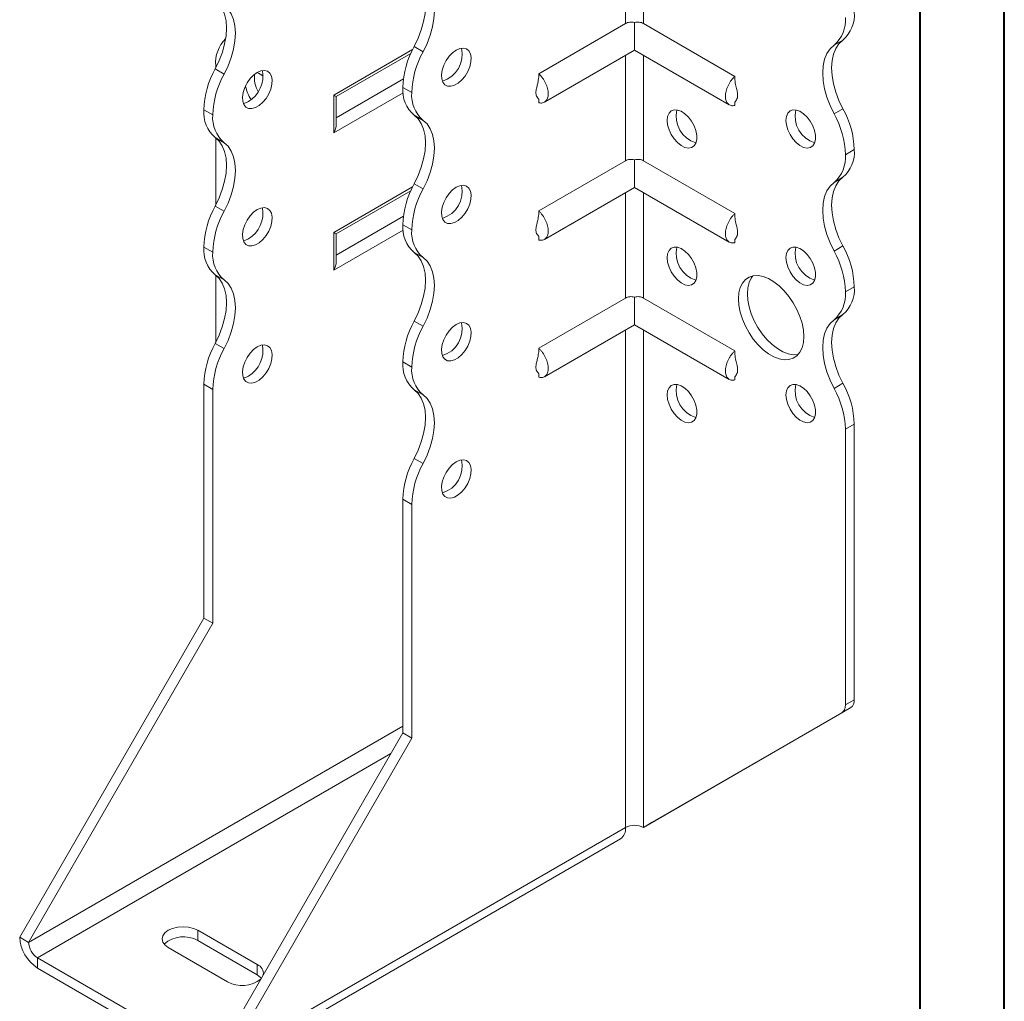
# Model space of a CAD drawing. Header units: millimetres. Extents: x 0 to 210, y 0 to 297.
# Tile 3 of 6: x 151 to 210, y 51 to 109. Entities that reach past the tile are written whole.
import ezdxf

# ---------------------------------------------------------------- set-up
doc = ezdxf.new("R2010")
doc.units = ezdxf.units.MM

msp = doc.modelspace()

# ---------------------------------------------------------------- linework, layer by layer
at = {"color": 7, "linetype": 'Continuous', "lineweight": 40}
for p, q in [((210.079, 0.215), (210.079, 297.215)), ((205.079, 5.215), (205.079, 292.215))]:
    msp.add_line(p, q, dxfattribs=at)
at = {"color": 7, "linetype": 'Continuous', "lineweight": 15}
for p, q in [((187.538, 115.112), (187.538, 108.836)), ((188.599, 108.836), (188.599, 115.112)), ((187.538, 108.836), (182.366, 105.85)), ((188.069, 108.89), (188.069, 107.253)), ((188.599, 108.836), (194.044, 105.693)), ((200.475, 107.852), (199.945, 107.546)), ((170.168, 104.576), (174.864, 107.287)), ((174.955, 107.464), (175.486, 107.158)), ((182.704, 104.155), (188.069, 107.253)), ((188.069, 107.253), (193.706, 103.998)), ((170.315, 104.492), (174.755, 107.055)), ((187.538, 106.946), (187.538, 100.67)), ((188.599, 100.67), (188.599, 106.946)), ((163.111, 106.136), (163.642, 105.83)), ((163.143, 106.336), (163.143, 106.197)), ((174.314, 105.541), (170.315, 103.232)), ((174.811, 104.727), (174.28, 105.033)), ((174.28, 105.033), (174.811, 104.726)), ((174.28, 105.033), (174.28, 105.033)), ((174.295, 104.713), (170.168, 102.331)), ((170.168, 102.331), (170.168, 104.576)), ((170.315, 102.824), (170.315, 104.492)), ((174.811, 104.726), (174.811, 104.727)), ((182.366, 104.343), (182.366, 104.122)), ((194.044, 104.18), (194.044, 103.964)), ((199.945, 103.463), (200.475, 103.769)), ((162.966, 103.399), (162.436, 103.705)), ((162.436, 103.705), (162.966, 103.398)), ((162.436, 103.705), (162.436, 103.705)), ((162.966, 103.398), (162.966, 103.399)), ((175.486, 103.076), (174.955, 103.382)), ((163.642, 101.748), (163.111, 102.054)), ((163.143, 102.03), (163.143, 98.031)), ((201.15, 101.338), (200.62, 101.032)), ((200.62, 101.032), (201.15, 101.338)), ((200.62, 101.032), (200.62, 101.032)), ((201.15, 101.338), (201.15, 101.338)), ((187.538, 100.67), (182.366, 97.684)), ((188.069, 100.725), (188.069, 99.087)), ((188.599, 100.67), (194.044, 97.527)), ((200.475, 99.687), (199.945, 99.381)), ((170.168, 96.411), (174.864, 99.122)), ((174.955, 99.299), (175.486, 98.993)), ((182.704, 95.99), (188.069, 99.087)), ((188.069, 99.087), (193.706, 95.833)), ((170.315, 96.326), (174.755, 98.889)), ((187.538, 98.781), (187.538, 92.505)), ((188.599, 92.505), (188.599, 98.781)), ((163.111, 97.971), (163.642, 97.664)), ((174.314, 97.375), (170.315, 95.066)), ((174.811, 96.562), (174.28, 96.868)), ((174.28, 96.867), (174.28, 96.868)), ((174.28, 96.867), (174.811, 96.561)), ((174.295, 96.548), (170.168, 94.165)), ((170.168, 94.165), (170.168, 96.411)), ((170.315, 94.658), (170.315, 96.326)), ((174.811, 96.561), (174.811, 96.562)), ((182.366, 96.177), (182.366, 95.956)), ((162.966, 95.234), (162.436, 95.54)), ((162.436, 95.539), (162.436, 95.54)), ((162.436, 95.539), (162.966, 95.233)), ((194.044, 96.015), (194.044, 95.799)), ((199.945, 95.297), (200.475, 95.604)), ((162.966, 95.233), (162.966, 95.234)), ((175.486, 94.91), (174.955, 95.217)), ((163.642, 93.582), (163.111, 93.889)), ((163.143, 93.865), (163.143, 89.935)), ((201.15, 93.174), (200.62, 92.867)), ((200.62, 92.866), (201.15, 93.172)), ((200.62, 92.867), (200.62, 92.866)), ((201.15, 93.174), (201.15, 93.172)), ((187.538, 92.505), (182.366, 89.519)), ((188.069, 92.559), (188.069, 90.922)), ((188.599, 92.505), (194.044, 89.362)), ((200.475, 91.522), (199.945, 91.216)), ((174.955, 91.133), (175.486, 90.827)), ((182.704, 87.825), (188.069, 90.922)), ((188.069, 90.922), (193.706, 87.667)), ((187.538, 90.616), (187.538, 61.021)), ((188.599, 61.021), (188.599, 90.616)), ((163.111, 89.805), (163.642, 89.499)), ((163.143, 89.935), (163.145, 89.87)), ((174.811, 88.397), (174.28, 88.703)), ((174.28, 88.702), (174.28, 88.703)), ((174.28, 88.702), (174.811, 88.396)), ((174.811, 88.396), (174.811, 88.397)), ((182.366, 88.012), (182.366, 87.791)), ((162.966, 87.069), (162.436, 87.375)), ((162.436, 73.473), (162.436, 87.375)), ((194.044, 87.849), (194.044, 87.634)), ((199.945, 87.132), (200.475, 87.438)), ((162.966, 73.167), (162.966, 87.069)), ((175.486, 86.745), (174.955, 87.051)), ((201.15, 85.008), (200.62, 84.702)), ((201.15, 85.008), (201.15, 68.607)), ((200.62, 84.702), (200.62, 68.301)), ((174.955, 82.968), (175.486, 82.662)), ((174.811, 80.232), (174.28, 80.538)), ((174.28, 66.635), (174.28, 80.538)), ((174.811, 66.329), (174.811, 80.232)), ((151.476, 54.489), (162.436, 73.473)), ((162.966, 73.167), (162.436, 73.473)), ((152.006, 54.183), (162.966, 73.167)), ((200.62, 68.301), (201.15, 68.607)), ((189.129, 61.327), (200.943, 68.149)), ((200.943, 68.149), (200.413, 67.843)), ((188.599, 61.021), (200.413, 67.843)), ((174.28, 67.042), (152.006, 54.183)), ((163.32, 47.652), (174.28, 66.635)), ((163.85, 47.346), (174.811, 66.329)), ((174.28, 66.635), (174.811, 66.329)), ((152.537, 53.265), (173.571, 65.408)), ((163.85, 47.346), (187.538, 61.021)), ((187.538, 61.021), (187.538, 61.02)), ((188.599, 61.021), (189.129, 61.327)), ((163.54, 46.659), (187.228, 60.334)), ((165.618, 52.856), (162.083, 54.897)), ((162.083, 54.285), (162.083, 54.897)), ((152.006, 54.183), (151.476, 54.489)), ((165.618, 52.244), (162.083, 54.285)), ((160.315, 53.877), (163.85, 51.836)), ((152.537, 53.265), (162.79, 47.346)), ((152.537, 53.265), (152.537, 52.652)), ((165.618, 52.244), (165.618, 52.856)), ((152.537, 52.652), (162.79, 46.733))]:
    msp.add_line(p, q, dxfattribs=at)
at = {"color": 7, "linetype": 'Continuous', "lineweight": 15, "flags": 128}
for points in [[(174.955, 107.464), (175.192, 107.954), (175.381, 108.453), (175.519, 108.95), (175.603, 109.434), (175.631, 109.896), (175.603, 110.325), (175.519, 110.712), (175.381, 111.05), (175.191, 111.33), (174.955, 111.547)], [(175.486, 107.158), (175.722, 107.648), (175.911, 108.147), (176.049, 108.644), (176.133, 109.128), (176.161, 109.59), (176.133, 110.019), (176.049, 110.406), (175.911, 110.744), (175.722, 111.024), (175.486, 111.241)], [(163.111, 110.219), (163.347, 110.002), (163.536, 109.722), (163.674, 109.384), (163.759, 108.997), (163.787, 108.568), (163.759, 108.106), (163.675, 107.622), (163.537, 107.125), (163.348, 106.626), (163.111, 106.136)], [(163.642, 105.83), (163.878, 106.32), (164.067, 106.819), (164.205, 107.316), (164.289, 107.8), (164.317, 108.262), (164.289, 108.691), (164.205, 109.078), (164.067, 109.416), (163.878, 109.696), (163.642, 109.913)], [(200.475, 107.852), (200.239, 107.635), (200.05, 107.355), (199.912, 107.017), (199.828, 106.63), (199.8, 106.201), (199.828, 105.739), (199.912, 105.255), (200.05, 104.758), (200.239, 104.259), (200.475, 103.769)], [(177.462, 107.258), (177.242, 107.099), (177.036, 106.886), (176.857, 106.632), (176.716, 106.354), (176.622, 106.068), (176.58, 105.792), (176.594, 105.545), (176.662, 105.341), (176.781, 105.194), (176.943, 105.112), (177.137, 105.101), (177.351, 105.161), (177.573, 105.289), (177.788, 105.476), (177.982, 105.712), (178.143, 105.98), (178.262, 106.265), (178.33, 106.547), (178.344, 106.811), (178.303, 107.038), (178.208, 107.215), (178.067, 107.331), (177.888, 107.378), (177.682, 107.353), (177.462, 107.258)], [(199.945, 103.463), (199.709, 103.953), (199.52, 104.452), (199.382, 104.949), (199.298, 105.433), (199.269, 105.895), (199.298, 106.324), (199.382, 106.711), (199.52, 107.048), (199.709, 107.329), (199.945, 107.546)], [(165.618, 105.93), (165.398, 105.771), (165.192, 105.558), (165.013, 105.304), (164.872, 105.026), (164.778, 104.74), (164.736, 104.464), (164.75, 104.217), (164.818, 104.013), (164.937, 103.866), (165.099, 103.784), (165.293, 103.773), (165.507, 103.833), (165.729, 103.961), (165.944, 104.148), (166.138, 104.384), (166.299, 104.652), (166.418, 104.937), (166.486, 105.219), (166.5, 105.483), (166.459, 105.71), (166.364, 105.887), (166.223, 106.003), (166.044, 106.05), (165.838, 106.025), (165.618, 105.93)], [(165.088, 104.195), (164.868, 104.1), (164.787, 104.082)], [(174.955, 99.299), (175.192, 99.789), (175.381, 100.288), (175.519, 100.784), (175.603, 101.269), (175.631, 101.73), (175.603, 102.159), (175.519, 102.547), (175.381, 102.884), (175.191, 103.165), (174.955, 103.382)], [(190.013, 103.073), (190.041, 103.31), (190.123, 103.501), (190.253, 103.633), (190.424, 103.697), (190.624, 103.691), (190.842, 103.613), (191.063, 103.469), (191.274, 103.269), (191.461, 103.023), (191.612, 102.749), (191.719, 102.464), (191.774, 102.184), (191.774, 101.928), (191.719, 101.712), (191.612, 101.55), (191.461, 101.451), (191.274, 101.422), (191.063, 101.464), (190.842, 101.576), (190.624, 101.749), (190.424, 101.974), (190.253, 102.236), (190.123, 102.518), (190.041, 102.803), (190.013, 103.073)], [(197.084, 103.073), (197.112, 103.311), (197.194, 103.502), (197.324, 103.634), (197.495, 103.698), (197.695, 103.691), (197.913, 103.614), (198.134, 103.47), (198.345, 103.269), (198.532, 103.024), (198.683, 102.75), (198.79, 102.464), (198.845, 102.185), (198.845, 101.929), (198.79, 101.713), (198.683, 101.55), (198.532, 101.451), (198.345, 101.422), (198.134, 101.465), (197.913, 101.576), (197.695, 101.75), (197.495, 101.975), (197.324, 102.236), (197.194, 102.518), (197.112, 102.803), (197.084, 103.073)], [(175.486, 98.993), (175.722, 99.483), (175.911, 99.981), (176.049, 100.478), (176.133, 100.963), (176.161, 101.424), (176.133, 101.853), (176.049, 102.241), (175.911, 102.578), (175.722, 102.859), (175.486, 103.076)], [(163.111, 102.054), (163.347, 101.837), (163.536, 101.556), (163.675, 101.219), (163.759, 100.831), (163.787, 100.402), (163.759, 99.941), (163.675, 99.456), (163.536, 98.959), (163.347, 98.461), (163.111, 97.971)], [(163.642, 97.664), (163.878, 98.154), (164.067, 98.653), (164.205, 99.15), (164.289, 99.634), (164.317, 100.096), (164.289, 100.525), (164.205, 100.913), (164.067, 101.25), (163.878, 101.531), (163.642, 101.748)], [(200.475, 99.687), (200.239, 99.47), (200.05, 99.189), (199.912, 98.852), (199.828, 98.464), (199.8, 98.035), (199.828, 97.574), (199.912, 97.089), (200.05, 96.592), (200.239, 96.094), (200.475, 95.604)], [(177.462, 99.093), (177.242, 98.934), (177.036, 98.721), (176.857, 98.467), (176.716, 98.188), (176.622, 97.902), (176.58, 97.627), (176.594, 97.38), (176.662, 97.176), (176.781, 97.028), (176.943, 96.946), (177.137, 96.935), (177.351, 96.995), (177.573, 97.123), (177.788, 97.311), (177.982, 97.546), (178.143, 97.815), (178.262, 98.099), (178.33, 98.382), (178.344, 98.645), (178.303, 98.873), (178.208, 99.05), (178.067, 99.165), (177.888, 99.212), (177.682, 99.188), (177.462, 99.093)], [(199.945, 95.297), (199.709, 95.787), (199.52, 96.286), (199.382, 96.783), (199.298, 97.267), (199.269, 97.729), (199.298, 98.158), (199.382, 98.546), (199.52, 98.883), (199.709, 99.164), (199.945, 99.381)], [(165.618, 97.765), (165.398, 97.606), (165.192, 97.393), (165.013, 97.139), (164.872, 96.86), (164.778, 96.574), (164.736, 96.299), (164.75, 96.052), (164.818, 95.848), (164.937, 95.7), (165.099, 95.618), (165.293, 95.607), (165.507, 95.667), (165.729, 95.795), (165.944, 95.983), (166.138, 96.218), (166.299, 96.487), (166.418, 96.771), (166.486, 97.054), (166.5, 97.317), (166.459, 97.545), (166.364, 97.722), (166.223, 97.837), (166.044, 97.884), (165.838, 97.86), (165.618, 97.765)], [(170.168, 96.411), (170.231, 96.375), (170.277, 96.348), (170.305, 96.332), (170.315, 96.326)], [(165.088, 96.03), (164.868, 95.935), (164.787, 95.917)], [(190.013, 94.907), (190.041, 95.145), (190.123, 95.336), (190.253, 95.468), (190.424, 95.532), (190.624, 95.525), (190.842, 95.448), (191.063, 95.304), (191.274, 95.103), (191.461, 94.858), (191.612, 94.584), (191.719, 94.298), (191.774, 94.019), (191.774, 93.763), (191.719, 93.547), (191.612, 93.384), (191.461, 93.285), (191.274, 93.256), (191.063, 93.299), (190.842, 93.41), (190.624, 93.584), (190.424, 93.809), (190.253, 94.07), (190.123, 94.352), (190.041, 94.637), (190.013, 94.907)], [(197.084, 94.908), (197.112, 95.146), (197.194, 95.336), (197.324, 95.468), (197.495, 95.533), (197.695, 95.526), (197.913, 95.448), (198.134, 95.305), (198.345, 95.104), (198.532, 94.859), (198.683, 94.585), (198.79, 94.299), (198.845, 94.019), (198.845, 93.763), (198.79, 93.547), (198.683, 93.385), (198.532, 93.286), (198.345, 93.257), (198.134, 93.299), (197.913, 93.411), (197.695, 93.585), (197.495, 93.809), (197.324, 94.071), (197.194, 94.353), (197.112, 94.638), (197.084, 94.908)], [(174.955, 91.133), (175.191, 91.623), (175.381, 92.122), (175.519, 92.619), (175.603, 93.103), (175.631, 93.565), (175.603, 93.994), (175.519, 94.381), (175.381, 94.719), (175.191, 94.999), (174.955, 95.217)], [(175.486, 90.827), (175.722, 91.317), (175.911, 91.816), (176.049, 92.313), (176.133, 92.797), (176.161, 93.259), (176.133, 93.688), (176.049, 94.075), (175.911, 94.413), (175.722, 94.693), (175.486, 94.91)], [(163.111, 93.889), (163.347, 93.671), (163.536, 93.391), (163.675, 93.053), (163.759, 92.666), (163.787, 92.237), (163.759, 91.775), (163.675, 91.291), (163.536, 90.794), (163.347, 90.295), (163.111, 89.805)], [(194.256, 92.458), (194.282, 92.812), (194.361, 93.126), (194.49, 93.391), (194.666, 93.6), (194.884, 93.748), (195.137, 93.829), (195.419, 93.843), (195.723, 93.788), (196.04, 93.666), (196.361, 93.48), (196.678, 93.237), (196.982, 92.941), (197.264, 92.601), (197.518, 92.227), (197.735, 91.829), (197.911, 91.417), (198.04, 91.003), (198.119, 90.598), (198.145, 90.213), (198.119, 89.859), (198.04, 89.545), (197.911, 89.279), (197.735, 89.07), (197.518, 88.923), (197.264, 88.842), (196.982, 88.828), (196.678, 88.883), (196.361, 89.005), (196.04, 89.19), (195.723, 89.434), (195.419, 89.73), (195.137, 90.069), (194.884, 90.444), (194.666, 90.842), (194.49, 91.254), (194.361, 91.668), (194.282, 92.073), (194.256, 92.458)], [(195.117, 93.825), (195.021, 93.698), (194.892, 93.432), (194.813, 93.118), (194.786, 92.764), (194.813, 92.379), (194.892, 91.974), (195.021, 91.56), (195.196, 91.148), (195.414, 90.75), (195.667, 90.376), (195.95, 90.036), (196.253, 89.74), (196.57, 89.496), (196.891, 89.311), (197.208, 89.189), (197.512, 89.134), (197.794, 89.148), (197.815, 89.152)], [(163.642, 89.499), (163.878, 89.989), (164.067, 90.488), (164.205, 90.985), (164.289, 91.469), (164.317, 91.931), (164.289, 92.36), (164.205, 92.747), (164.067, 93.085), (163.878, 93.365), (163.642, 93.582)], [(200.475, 91.522), (200.239, 91.304), (200.05, 91.024), (199.912, 90.686), (199.828, 90.299), (199.8, 89.87), (199.828, 89.408), (199.912, 88.924), (200.05, 88.427), (200.239, 87.928), (200.475, 87.438)], [(177.462, 90.927), (177.242, 90.768), (177.036, 90.555), (176.857, 90.301), (176.716, 90.023), (176.622, 89.737), (176.58, 89.461), (176.594, 89.214), (176.662, 89.01), (176.781, 88.863), (176.943, 88.781), (177.137, 88.77), (177.351, 88.83), (177.573, 88.958), (177.788, 89.145), (177.982, 89.381), (178.143, 89.649), (178.262, 89.934), (178.33, 90.217), (178.344, 90.48), (178.303, 90.707), (178.208, 90.884), (178.067, 91), (177.888, 91.047), (177.682, 91.022), (177.462, 90.927)], [(199.945, 87.132), (199.709, 87.622), (199.52, 88.121), (199.382, 88.618), (199.298, 89.102), (199.269, 89.564), (199.298, 89.993), (199.382, 90.38), (199.52, 90.718), (199.709, 90.998), (199.945, 91.216)], [(165.618, 89.599), (165.398, 89.44), (165.192, 89.227), (165.013, 88.973), (164.872, 88.695), (164.778, 88.409), (164.736, 88.134), (164.75, 87.886), (164.818, 87.682), (164.937, 87.535), (165.099, 87.453), (165.293, 87.442), (165.507, 87.502), (165.729, 87.63), (165.944, 87.817), (166.138, 88.053), (166.299, 88.321), (166.418, 88.606), (166.486, 88.889), (166.5, 89.152), (166.459, 89.379), (166.364, 89.556), (166.223, 89.672), (166.044, 89.719), (165.838, 89.694), (165.618, 89.599)], [(165.088, 87.864), (164.868, 87.769), (164.787, 87.751)], [(190.013, 86.742), (190.041, 86.98), (190.123, 87.17), (190.253, 87.302), (190.424, 87.367), (190.624, 87.36), (190.842, 87.282), (191.063, 87.138), (191.274, 86.938), (191.461, 86.693), (191.612, 86.419), (191.719, 86.133), (191.774, 85.853), (191.774, 85.597), (191.719, 85.381), (191.612, 85.219), (191.461, 85.12), (191.274, 85.091), (191.063, 85.133), (190.842, 85.245), (190.624, 85.418), (190.424, 85.643), (190.253, 85.905), (190.123, 86.187), (190.041, 86.472), (190.013, 86.742)], [(197.084, 86.742), (197.112, 86.98), (197.194, 87.171), (197.324, 87.303), (197.495, 87.367), (197.695, 87.361), (197.913, 87.283), (198.134, 87.139), (198.345, 86.938), (198.532, 86.693), (198.683, 86.419), (198.79, 86.133), (198.845, 85.854), (198.845, 85.598), (198.79, 85.382), (198.683, 85.219), (198.532, 85.12), (198.345, 85.091), (198.134, 85.134), (197.913, 85.246), (197.695, 85.419), (197.495, 85.644), (197.324, 85.905), (197.194, 86.188), (197.112, 86.473), (197.084, 86.742)], [(174.955, 82.968), (175.191, 83.458), (175.381, 83.956), (175.519, 84.453), (175.603, 84.938), (175.631, 85.399), (175.603, 85.829), (175.519, 86.216), (175.381, 86.553), (175.191, 86.834), (174.955, 87.051)], [(175.486, 82.662), (175.722, 83.152), (175.911, 83.65), (176.049, 84.147), (176.133, 84.632), (176.161, 85.093), (176.133, 85.522), (176.049, 85.91), (175.911, 86.247), (175.722, 86.528), (175.486, 86.745)], [(177.462, 82.762), (177.242, 82.603), (177.036, 82.39), (176.857, 82.136), (176.716, 81.857), (176.622, 81.571), (176.58, 81.296), (176.594, 81.049), (176.662, 80.845), (176.781, 80.697), (176.943, 80.616), (177.137, 80.604), (177.351, 80.665), (177.573, 80.793), (177.788, 80.98), (177.982, 81.215), (178.143, 81.484), (178.262, 81.768), (178.33, 82.051), (178.344, 82.315), (178.303, 82.542), (178.208, 82.719), (178.067, 82.835), (177.888, 82.881), (177.682, 82.857), (177.462, 82.762)], [(162.083, 54.897), (161.824, 55.012), (161.522, 55.084), (161.199, 55.109), (160.875, 55.084), (160.574, 55.012), (160.315, 54.897), (160.116, 54.748), (159.991, 54.574), (159.949, 54.387), (159.991, 54.2), (160.116, 54.026), (160.315, 53.877)], [(165.866, 52.04), (165.817, 52.095), (165.618, 52.244)]]:
    msp.add_lwpolyline(points, dxfattribs=at)
at = {"color": 7, "linetype": 'Continuous', "lineweight": 15}
for centre, radius, start, end in [((198.667, 109.033), 1.96, 310.68797, 4.83571), ((199.197, 109.339), 1.96, 310.68797, 4.83571), ((165.146, 106.493), 2.009, 134.72167, 184.47672), ((179.589, 104.868), 5.312, 150.73691, 178.21768), ((176.157, 106.991), 1.65, 286.69605, 13.30932), ((180.12, 104.562), 5.312, 150.73691, 178.21768), ((167.745, 103.54), 5.312, 150.73691, 178.21768), ((168.276, 103.234), 5.312, 150.73691, 178.21768), ((164.203, 105.704), 1.749, 300.39229, 11.17657), ((167.03, 105.614), 1.584, 172.42806, 211.21507), ((165.246, 104.852), 1.119, 49.55922, 71.88464), ((166.904, 105.449), 2.005, 188.89661, 214.6427), ((176.232, 104.867), 1.959, 175.16254, 229.32327), ((176.762, 104.561), 1.959, 175.16254, 229.32327), ((195.841, 101.173), 5.312, 1.78232, 29.26309), ((164.388, 103.539), 1.959, 175.16254, 229.32327), ((164.918, 103.233), 1.959, 175.16254, 229.32327), ((192.202, 103.316), 1.65, 166.69046, 253.30416), ((199.273, 103.316), 1.65, 166.69046, 253.30416), ((195.311, 100.867), 5.312, 1.78232, 29.26309), ((198.668, 100.866), 1.959, 310.67673, 4.83746), ((199.199, 101.173), 1.959, 310.67673, 4.83746), ((179.589, 96.702), 5.312, 150.73691, 178.21768), ((176.157, 98.826), 1.65, 286.69605, 13.30932), ((180.12, 96.396), 5.312, 150.73691, 178.21768), ((167.742, 95.375), 5.308, 150.73258, 178.21727), ((164.203, 97.538), 1.749, 300.39229, 11.17657), ((168.272, 95.069), 5.308, 150.73258, 178.21727), ((176.232, 96.702), 1.959, 175.16254, 229.32327), ((176.762, 96.396), 1.959, 175.16254, 229.32327), ((164.388, 95.374), 1.959, 175.16254, 229.32327), ((192.202, 95.15), 1.65, 166.69046, 253.30416), ((199.273, 95.151), 1.65, 166.69046, 253.30416), ((195.844, 93.008), 5.308, 1.78273, 29.26742), ((164.918, 95.068), 1.959, 175.16254, 229.32327), ((195.314, 92.702), 5.308, 1.78273, 29.26742), ((198.668, 92.701), 1.959, 310.67673, 4.83746), ((199.199, 93.007), 1.959, 310.67673, 4.83746), ((179.586, 88.538), 5.308, 150.73258, 178.21727), ((176.157, 90.66), 1.65, 286.69605, 13.30932), ((180.116, 88.232), 5.308, 150.73258, 178.21727), ((167.742, 87.21), 5.308, 150.73258, 178.21727), ((164.203, 89.373), 1.749, 300.39229, 11.17657), ((168.272, 86.904), 5.308, 150.73258, 178.21727), ((176.232, 88.537), 1.959, 175.16254, 229.32327), ((176.762, 88.23), 1.959, 175.16254, 229.32327), ((192.202, 86.985), 1.65, 166.69046, 253.30416), ((199.273, 86.986), 1.65, 166.69046, 253.30416), ((195.844, 84.843), 5.308, 1.78273, 29.26742), ((195.314, 84.537), 5.308, 1.78273, 29.26742), ((179.586, 80.373), 5.308, 150.73258, 178.21727), ((180.116, 80.066), 5.308, 150.73258, 178.21727), ((176.157, 82.495), 1.65, 286.69605, 13.30932), ((200.65, 68.557), 0.503, 305.69804, 5.62038), ((200.119, 68.251), 0.503, 305.69804, 5.62038), ((186.803, 60.939), 0.739, 305.01333, 6.29885), ((188.069, 59.997), 1.153, 62.60967, 117.39033), ((161.217, 52.779), 1.737, 60.10075, 131.45976), ((153.779, 54.594), 2.305, 182.60548, 237.39452), ((153.158, 54.236), 1.153, 182.60548, 237.39452), ((165.41, 52.328), 0.568, 351.61686, 68.50899), ((164.72, 53.374), 1.767, 240.50742, 308.87491)]:
    msp.add_arc(centre, radius, start, end, dxfattribs=at)
for centre, major_axis, ratio, start_param, end_param in [((169.815, 104.78), (0.5, -0.289), 0.00007, 0.000041, 0.785439), ((169.815, 102.535), (0.354, 0.612), 0.577335, 4.71243, 5.497828), ((169.815, 94.37), (0.354, 0.612), 0.577335, 4.71243, 5.497828)]:
    msp.add_ellipse(centre, major_axis=major_axis, ratio=ratio, start_param=start_param, end_param=end_param, dxfattribs=at)
for points, knots in [([(188.069, 108.89), (188.022, 108.904), (187.974, 108.914), (187.879, 108.922), (187.832, 108.921), (187.694, 108.905), (187.609, 108.877), (187.538, 108.836)], [0, 0, 0, 0, 0.25, 0.25, 0.5, 0.5, 1, 1, 1, 1]), ([(188.599, 108.836), (188.564, 108.856), (188.525, 108.873), (188.442, 108.9), (188.398, 108.91), (188.26, 108.926), (188.163, 108.919), (188.069, 108.89)], [0, 0, 0, 0, 0.25, 0.25, 0.5, 0.5, 1, 1, 1, 1]), ([(182.366, 105.646), (182.353, 105.529), (182.33, 105.33), (182.26, 105.09), (182.219, 104.912), (182.197, 104.76), (182.202, 104.629), (182.226, 104.54), (182.263, 104.46), (182.331, 104.396), (182.354, 104.35), (182.366, 104.325)], [0, 0, 0, 0, 0.183845, 0.312711, 0.387766, 0.468607, 0.561014, 0.614242, 0.675479, 0.825899, 1, 1, 1, 1]), ([(182.366, 104.122), (182.406, 104.111), (182.446, 104.106), (182.523, 104.103), (182.56, 104.106), (182.628, 104.121), (182.661, 104.132), (182.721, 104.164), (182.75, 104.185), (182.8, 104.233), (182.822, 104.261), (182.861, 104.323), (182.878, 104.359), (182.905, 104.435), (182.915, 104.476), (182.928, 104.564), (182.932, 104.611), (182.932, 104.708), (182.928, 104.758), (182.915, 104.86), (182.905, 104.914), (182.865, 105.075), (182.825, 105.183), (182.724, 105.397), (182.664, 105.499), (182.559, 105.642), (182.523, 105.688), (182.446, 105.773), (182.406, 105.813), (182.366, 105.85)], [0, 0, 0, 0, 0.0625, 0.0625, 0.125, 0.125, 0.1875, 0.1875, 0.25, 0.25, 0.3125, 0.3125, 0.375, 0.375, 0.4375, 0.4375, 0.5, 0.5, 0.5625, 0.5625, 0.625, 0.625, 0.75, 0.75, 0.875, 0.875, 0.9375, 0.9375, 1, 1, 1, 1]), ([(194.044, 105.693), (194.004, 105.656), (193.964, 105.616), (193.887, 105.531), (193.851, 105.485), (193.782, 105.391), (193.75, 105.342), (193.689, 105.24), (193.661, 105.187), (193.61, 105.081), (193.588, 105.027), (193.549, 104.919), (193.532, 104.864), (193.505, 104.757), (193.495, 104.705), (193.482, 104.602), (193.478, 104.551), (193.478, 104.405), (193.492, 104.317), (193.545, 104.164), (193.584, 104.1), (193.686, 104.003), (193.746, 103.971), (193.85, 103.949), (193.887, 103.946), (193.964, 103.948), (194.004, 103.954), (194.044, 103.964)], [0, 0, 0, 0, 0.0625, 0.0625, 0.125, 0.125, 0.1875, 0.1875, 0.25, 0.25, 0.3125, 0.3125, 0.375, 0.375, 0.4375, 0.4375, 0.5, 0.5, 0.625, 0.625, 0.75, 0.75, 0.875, 0.875, 0.9375, 0.9375, 1, 1, 1, 1]), ([(194.049, 104.171), (194.051, 104.171), (194.058, 104.171), (194.106, 104.231), (194.168, 104.336), (194.209, 104.464), (194.211, 104.636), (194.169, 104.861), (194.085, 105.143), (194.058, 105.367), (194.044, 105.489)], [0, 0, 0, 0, 0.0827188, 0.2051315, 0.3293385, 0.4347802, 0.5265606, 0.6365233, 0.8016854, 1, 1, 1, 1]), ([(188.069, 100.725), (188.022, 100.739), (187.974, 100.748), (187.879, 100.756), (187.832, 100.756), (187.694, 100.739), (187.609, 100.711), (187.538, 100.67)], [0, 0, 0, 0, 0.25, 0.25, 0.5, 0.5, 1, 1, 1, 1]), ([(188.599, 100.67), (188.564, 100.691), (188.525, 100.708), (188.442, 100.735), (188.398, 100.745), (188.26, 100.761), (188.163, 100.754), (188.069, 100.725)], [0, 0, 0, 0, 0.25, 0.25, 0.5, 0.5, 1, 1, 1, 1]), ([(182.366, 97.481), (182.353, 97.363), (182.33, 97.164), (182.26, 96.925), (182.219, 96.746), (182.197, 96.595), (182.202, 96.463), (182.226, 96.375), (182.263, 96.295), (182.331, 96.231), (182.354, 96.185), (182.366, 96.16)], [0, 0, 0, 0, 0.1838453, 0.3127111, 0.3877655, 0.468607, 0.5610137, 0.6142418, 0.6754793, 0.8258992, 1, 1, 1, 1]), ([(182.366, 95.956), (182.406, 95.946), (182.446, 95.94), (182.523, 95.938), (182.56, 95.941), (182.628, 95.955), (182.661, 95.967), (182.721, 95.999), (182.75, 96.019), (182.8, 96.067), (182.822, 96.095), (182.861, 96.158), (182.878, 96.194), (182.905, 96.27), (182.915, 96.311), (182.928, 96.398), (182.932, 96.445), (182.932, 96.542), (182.928, 96.592), (182.915, 96.695), (182.905, 96.748), (182.865, 96.91), (182.825, 97.018), (182.724, 97.232), (182.664, 97.333), (182.559, 97.477), (182.523, 97.522), (182.446, 97.608), (182.406, 97.647), (182.366, 97.684)], [0, 0, 0, 0, 0.0625, 0.0625, 0.125, 0.125, 0.1875, 0.1875, 0.25, 0.25, 0.3125, 0.3125, 0.375, 0.375, 0.4375, 0.4375, 0.5, 0.5, 0.5625, 0.5625, 0.625, 0.625, 0.75, 0.75, 0.875, 0.875, 0.9375, 0.9375, 1, 1, 1, 1]), ([(194.044, 97.527), (194.004, 97.49), (193.964, 97.451), (193.887, 97.366), (193.851, 97.32), (193.782, 97.225), (193.75, 97.176), (193.689, 97.075), (193.661, 97.022), (193.61, 96.915), (193.588, 96.862), (193.549, 96.754), (193.532, 96.699), (193.505, 96.592), (193.495, 96.539), (193.482, 96.436), (193.478, 96.385), (193.478, 96.24), (193.492, 96.152), (193.545, 95.998), (193.584, 95.935), (193.686, 95.838), (193.746, 95.806), (193.85, 95.783), (193.887, 95.78), (193.964, 95.783), (194.004, 95.788), (194.044, 95.799)], [0, 0, 0, 0, 0.0625, 0.0625, 0.125, 0.125, 0.1875, 0.1875, 0.25, 0.25, 0.3125, 0.3125, 0.375, 0.375, 0.4375, 0.4375, 0.5, 0.5, 0.625, 0.625, 0.75, 0.75, 0.875, 0.875, 0.9375, 0.9375, 1, 1, 1, 1]), ([(194.049, 96.006), (194.051, 96.006), (194.058, 96.006), (194.106, 96.066), (194.168, 96.171), (194.209, 96.299), (194.211, 96.47), (194.169, 96.696), (194.085, 96.978), (194.058, 97.201), (194.044, 97.323)], [0, 0, 0, 0, 0.082719, 0.205131, 0.329338, 0.43478, 0.526561, 0.636523, 0.801685, 1, 1, 1, 1]), ([(188.599, 92.505), (188.564, 92.525), (188.525, 92.543), (188.442, 92.57), (188.398, 92.579), (188.26, 92.595), (188.163, 92.588), (188.069, 92.559)], [0, 0, 0, 0, 0.25, 0.25, 0.5, 0.5, 1, 1, 1, 1]), ([(188.069, 92.559), (188.022, 92.574), (187.974, 92.583), (187.879, 92.591), (187.832, 92.59), (187.694, 92.574), (187.609, 92.546), (187.538, 92.505)], [0, 0, 0, 0, 0.25, 0.25, 0.5, 0.5, 1, 1, 1, 1]), ([(182.366, 89.315), (182.353, 89.198), (182.33, 88.999), (182.26, 88.76), (182.219, 88.581), (182.197, 88.429), (182.202, 88.298), (182.226, 88.21), (182.263, 88.129), (182.331, 88.066), (182.354, 88.019), (182.366, 87.995)], [0, 0, 0, 0, 0.183845, 0.312711, 0.387766, 0.468607, 0.561014, 0.614242, 0.675479, 0.825899, 1, 1, 1, 1]), ([(182.366, 87.791), (182.406, 87.78), (182.446, 87.775), (182.523, 87.772), (182.56, 87.775), (182.628, 87.79), (182.661, 87.802), (182.721, 87.833), (182.75, 87.854), (182.8, 87.902), (182.822, 87.93), (182.861, 87.993), (182.878, 88.028), (182.905, 88.105), (182.915, 88.146), (182.928, 88.233), (182.932, 88.28), (182.932, 88.377), (182.928, 88.427), (182.915, 88.53), (182.905, 88.583), (182.865, 88.744), (182.825, 88.853), (182.724, 89.066), (182.664, 89.168), (182.559, 89.311), (182.523, 89.357), (182.446, 89.442), (182.406, 89.482), (182.366, 89.519)], [0, 0, 0, 0, 0.0625, 0.0625, 0.125, 0.125, 0.1875, 0.1875, 0.25, 0.25, 0.3125, 0.3125, 0.375, 0.375, 0.4375, 0.4375, 0.5, 0.5, 0.5625, 0.5625, 0.625, 0.625, 0.75, 0.75, 0.875, 0.875, 0.9375, 0.9375, 1, 1, 1, 1]), ([(194.044, 89.362), (194.004, 89.325), (193.964, 89.285), (193.887, 89.2), (193.851, 89.154), (193.782, 89.06), (193.75, 89.011), (193.689, 88.909), (193.661, 88.856), (193.61, 88.75), (193.588, 88.696), (193.549, 88.588), (193.532, 88.534), (193.505, 88.427), (193.495, 88.374), (193.482, 88.271), (193.478, 88.22), (193.478, 88.075), (193.492, 87.986), (193.545, 87.833), (193.584, 87.769), (193.686, 87.672), (193.746, 87.64), (193.85, 87.618), (193.887, 87.615), (193.964, 87.618), (194.004, 87.623), (194.044, 87.634)], [0, 0, 0, 0, 0.0625, 0.0625, 0.125, 0.125, 0.1875, 0.1875, 0.25, 0.25, 0.3125, 0.3125, 0.375, 0.375, 0.4375, 0.4375, 0.5, 0.5, 0.625, 0.625, 0.75, 0.75, 0.875, 0.875, 0.9375, 0.9375, 1, 1, 1, 1]), ([(194.049, 87.84), (194.051, 87.84), (194.058, 87.84), (194.106, 87.9), (194.168, 88.005), (194.209, 88.133), (194.211, 88.305), (194.169, 88.53), (194.085, 88.812), (194.058, 89.036), (194.044, 89.158)], [0, 0, 0, 0, 0.082719, 0.205131, 0.329338, 0.43478, 0.526561, 0.636523, 0.801685, 1, 1, 1, 1])]:
    msp.add_open_spline(points, degree=3, knots=knots, dxfattribs=at)
for points in [[(182.366, 105.85), (182.366, 105.782), (182.366, 105.714), (182.366, 105.646)], [(194.044, 105.693), (194.044, 105.625), (194.044, 105.557), (194.044, 105.489)], [(182.366, 97.684), (182.366, 97.616), (182.366, 97.548), (182.366, 97.481)], [(194.044, 97.527), (194.044, 97.459), (194.044, 97.391), (194.044, 97.323)], [(182.366, 89.519), (182.366, 89.451), (182.366, 89.383), (182.366, 89.315)], [(194.044, 89.362), (194.044, 89.294), (194.044, 89.226), (194.044, 89.158)]]:
    msp.add_open_spline(points, degree=3, dxfattribs=at)

doc.saveas('drawing.dxf')
